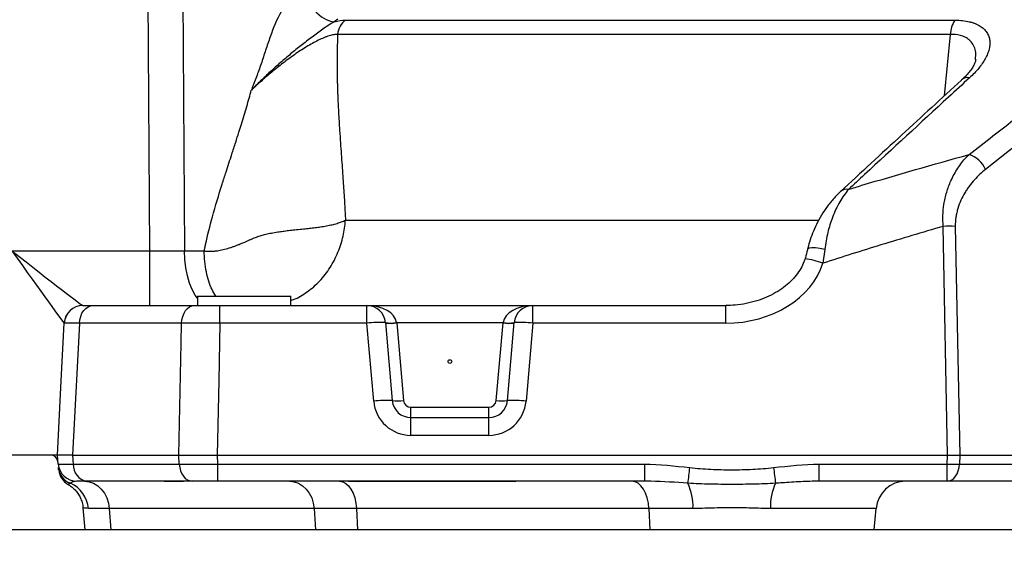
# Model space of a CAD drawing. Extents: x 0 to 8410, y 0 to 5940.
# Tile 73 of 161: x 3792 to 4055, y 1527 to 1669. Entities that reach past the tile are written whole.
import ezdxf

# ---------------------------------------------------------------- set-up
doc = ezdxf.new("R2010")
doc.units = 0
doc.header["$LTSCALE"] = 10
doc.layers.get('0').update_dxf_attribs({"linetype": 'CONTINUOUS'})
doc.styles.add('SLDTEXTSTYLE0', font='TXT', dxfattribs={"width": 0.605})
doc.dimstyles.new('SLDDIMSTYLE1', dxfattribs={"dimtxt": 50, "dimasz": 50, "dimexe": 0, "dimexo": 0.0625, "dimgap": 12.5, "dimtad": 1, "dimdec": 1, "dimrnd": 1e-09, "dimzin": 12, "dimtxsty": 'SLDTEXTSTYLE0', "dimsah": 1, "dimcen": 0.09, "dimazin": 3, "dimtfac": 1, "dimtofl": 0, "dimtmove": 0, "dimatfit": 3, "dimtolj": 1, "dimtzin": 12})
doc.dimstyles.new('SLDDIMSTYLE10', dxfattribs={"dimtxt": 50, "dimasz": 50, "dimexe": 0, "dimexo": 0.0625, "dimgap": -12.5, "dimtad": 0, "dimtih": 1, "dimtoh": 1, "dimdec": 1, "dimlfac": 0.5, "dimrnd": 1e-09, "dimzin": 12, "dimtxsty": 'SLDTEXTSTYLE0', "dimblk1": 'NONE', "dimsah": 1, "dimcen": 0, "dimazin": 3, "dimtfac": 1, "dimtmove": 0, "dimatfit": 3, "dimtolj": 1})
doc.dimstyles.new('SLDDIMSTYLE2', dxfattribs={"dimtxt": 50, "dimasz": 50, "dimexe": 0, "dimexo": 0.0625, "dimgap": 12.5, "dimtad": 1, "dimdec": 0, "dimrnd": 1e-09, "dimzin": 12, "dimtxsty": 'SLDTEXTSTYLE0', "dimsah": 1, "dimcen": 0.09, "dimazin": 3, "dimtfac": 1, "dimtofl": 0, "dimtmove": 0, "dimatfit": 3, "dimtolj": 1, "dimtzin": 12})

# ---------------------------------------------------------------- blocks, each defined once
blk = doc.blocks.new('_D_4')
at = {"color": 7, "linetype": 'CONTINUOUS'}
for p, q in [((3314.5, 2596.74), (3314.5, 1264.41)), ((4261.63, 1476.98), (4261.63, 1264.41)), ((3314.5, 1279.41), (4261.63, 1279.41))]:
    blk.add_line(p, q, dxfattribs=at)
for points in [[(3314.5, 1279.41), (3364.5, 1271.91), (3364.5, 1286.91)], [(4261.63, 1279.41), (4211.63, 1286.91), (4211.63, 1271.91)]]:
    blk.add_solid(points, dxfattribs=at)
at = {"color": 7, "linetype": 'CONTINUOUS', "insert": (3730.78, 1343.86), "char_height": 50, "attachment_point": 1, "style": 'SLDTEXTSTYLE0'}
blk.add_mtext('947', dxfattribs=at)
blk = doc.blocks.new('_D_6')
at = {"color": 7, "linetype": 'CONTINUOUS'}
for p, q in [((4661.63, 2533.02), (3022.36, 2533.02)), ((3037.36, 1533.02), (3037.36, 2533.02)), ((4543.1, 1533.02), (3022.36, 1533.02))]:
    blk.add_line(p, q, dxfattribs=at)
for points in [[(3037.36, 2533.02), (3029.86, 2483.02), (3044.86, 2483.02)], [(3037.36, 1533.02), (3044.86, 1583.02), (3029.86, 1583.02)]]:
    blk.add_solid(points, dxfattribs=at)
at = {"color": 7, "linetype": 'CONTINUOUS', "insert": (2972.9, 1956.63), "char_height": 50, "attachment_point": 1, "rotation": 90, "style": 'SLDTEXTSTYLE0'}
blk.add_mtext('1000', dxfattribs=at)
blk = doc.blocks.new('_D_9')
at = {"color": 7, "linetype": 'CONTINUOUS'}
for p, q in [((6136.63, 4639.08), (2746.63, 4639.08)), ((2761.63, 4639.08), (2761.63, 1533.02)), ((3861.91, 1533.02), (2746.63, 1533.02))]:
    blk.add_line(p, q, dxfattribs=at)
for points in [[(2761.63, 4639.08), (2754.13, 4589.08), (2769.13, 4589.08)], [(2761.63, 1533.02), (2769.13, 1583.02), (2754.13, 1583.02)]]:
    blk.add_solid(points, dxfattribs=at)
at = {"color": 7, "linetype": 'CONTINUOUS', "insert": (2697.18, 3009.66), "char_height": 50, "attachment_point": 1, "rotation": 90, "style": 'SLDTEXTSTYLE0'}
blk.add_mtext('3106', dxfattribs=at)
blk = doc.blocks.new('_D_25')
at = {"color": 7, "linetype": 'CONTINUOUS'}
for p, q in [((2062.62, 5429.6), (2293.31, 4952.44)), ((2293.31, 4952.44), (2402.63, 4726.35)), ((2433.35, 4741.69), (2433.35, 4820.85)), ((2433.35, 4820.85), (2655.21, 4820.85)), ((2655.21, 4820.85), (2655.21, 4741.69)), ((2655.21, 4741.69), (2433.35, 4741.69)), ((2402.63, 4726.35), (2660.94, 4726.35))]:
    blk.add_line(p, q, dxfattribs=at)
blk.add_arc((2177.97, 5191.02), 4417.95, 270.87652, 299.0424, dxfattribs=at)
blk.add_solid([(2293.31, 4952.44), (2308.32, 4904.16), (2321.83, 4910.69)], dxfattribs=at)
at = {"color": 7, "linetype": 'CONTINUOUS', "char_height": 50, "attachment_point": 1, "style": 'SLDTEXTSTYLE0'}
for s, insert in [('%%c', (2450.54, 4806.14)), ('265', (2523.44, 4806.28))]:
    blk.add_mtext(s, dxfattribs=dict(at, insert=insert))
blk = doc.blocks.new('_NONE')

msp = doc.modelspace()

# ---------------------------------------------------------------- linework, layer by layer
at = {"color": 8, "linetype": 'CONTINUOUS'}
for p, q in [((3826.399, 1607.62908), (3825.659784, 1723.152627)), ((3834.880414, 1723.152627), (3835.61966, 1607.62908)), ((3876.675965, 1669.622039), (3875.666322, 1668.910255)), ((3878.663393, 1669.341196), (4041.738989, 1669.341196)), ((4040.560829, 1665.527796), (3876.615109, 1665.527796)), ((4038.920747, 1649.116119), (4040.560829, 1665.527796)), ((4039.777415, 1553.021737), (4038.585337, 1614.194055)), ((4041.847574, 1614.194055), (4043.039652, 1553.021737)), ((3789.495887, 1607.62908), (3826.399, 1607.62908)), ((3826.399, 1593.021737), (3826.399, 1607.62908)), ((3835.61966, 1607.62908), (3840.919258, 1607.62908)), ((4006.941052, 1608.035495), (4006.429376, 1604.345393)), ((3845.134409, 1588.283417), (3845.134409, 1593.021737)), ((3884.427728, 1588.283417), (3884.427728, 1593.021737)), ((3928.840371, 1588.283417), (3928.840371, 1593.021737)), ((3980.437519, 1588.283417), (3980.437519, 1593.021737)), ((3834.875913, 1588.283417), (3807.546022, 1588.283417)), ((3884.427728, 1588.283417), (3845.134409, 1588.283417)), ((3886.253776, 1567.41186), (3884.427728, 1588.283417)), ((3892.397287, 1588.457518), (3892.409476, 1588.370522)), ((3892.409476, 1588.370522), (3894.223334, 1567.638156)), ((3920.858624, 1588.370522), (3892.409476, 1588.370522)), ((3919.044795, 1567.638156), (3920.858624, 1588.370522)), ((3920.858624, 1588.370522), (3920.870813, 1588.457518)), ((3928.840371, 1588.283417), (3927.014353, 1567.41186)), ((3980.437519, 1588.283417), (3928.840371, 1588.283417)), ((3896.215709, 1563.021737), (3896.215709, 1565.81247)), ((3896.215709, 1565.81247), (3917.05239, 1565.81247)), ((3917.05239, 1563.021737), (3917.05239, 1565.81247)), ((3896.215709, 1558.283418), (3896.215709, 1563.021737)), ((3917.05239, 1558.283418), (3917.05239, 1563.021737)), ((3917.05239, 1558.283418), (3896.215709, 1558.283418)), ((3805.675628, 1553.021687), (3805.890115, 1550.58596)), ((3834.251167, 1550.58596), (3834.168377, 1553.021687)), ((3844.388517, 1553.021689), (3844.472798, 1550.58596)), ((4039.702701, 1550.58596), (4039.781945, 1553.021723)), ((4043.036224, 1553.021723), (4042.95698, 1550.58596)), ((3805.890115, 1550.58596), (3834.251167, 1550.58596)), ((3844.472798, 1550.58596), (3958.656373, 1550.58596)), ((3844.472798, 1550.58596), (3844.472798, 1546.021738)), ((3958.656373, 1550.58596), (3958.656373, 1546.021738)), ((4005.418839, 1550.58596), (4039.702701, 1550.58596)), ((4005.418839, 1546.021738), (4005.418839, 1550.58596)), ((4039.702701, 1546.021738), (4039.702701, 1550.58596)), ((4042.95698, 1550.58596), (4075.251388, 1550.58596)), ((3830.167027, 1545.93356), (3829.800012, 1546.021738)), ((3833.819093, 1545.93356), (3830.167027, 1545.93356)), ((3833.819093, 1545.93356), (3833.452078, 1546.021738)), ((3882.035585, 1546.021738), (3882.29269, 1545.93356)), ((3924.254658, 1545.93356), (3882.29269, 1545.93356)), ((3923.997553, 1546.021738), (3924.254658, 1545.93356)), ((3815.491738, 1538.718984), (3809.923174, 1538.718984)), ((3870.314391, 1538.718984), (3815.491738, 1538.718984)), ((3815.491738, 1538.718984), (3815.89997, 1533.021738)), ((3881.624671, 1538.718984), (3870.314391, 1538.718984)), ((3870.314391, 1538.718984), (3870.722624, 1533.021738)), ((3959.884705, 1538.718984), (3881.624671, 1538.718984)), ((3881.624671, 1538.718984), (3881.910654, 1533.021738)), ((3971.667083, 1538.718984), (3959.884705, 1538.718984)), ((3959.884705, 1538.718984), (3960.170688, 1533.021738)), ((4020.648467, 1538.718984), (3992.408129, 1538.718984))]:
    msp.add_line(p, q, dxfattribs=at)
at = {"color": 7, "linetype": 'CONTINUOUS'}
for p, q in [((3839.134039, 1595.521738), (3839.134039, 1593.021737)), ((3839.134039, 1595.521738), (3864.134045, 1595.521738)), ((3864.134045, 1593.021737), (3864.134045, 1595.521738)), ((3811.184527, 1593.021737), (3838.295432, 1593.021737)), ((3845.134409, 1593.021737), (3884.427728, 1593.021737)), ((3884.427728, 1593.021737), (3928.840371, 1593.021737)), ((3928.840371, 1593.021737), (3980.437519, 1593.021737)), ((3889.40871, 1588.457518), (3891.234728, 1567.585961)), ((3922.033372, 1567.585961), (3923.85939, 1588.457518)), ((3896.215709, 1563.021737), (3917.05239, 1563.021737)), ((3799.801381, 1553.021737), (3788.634064, 1553.021737)), ((3801.634045, 1553.021737), (3799.801381, 1553.021737)), ((3801.847162, 1550.58596), (3801.634045, 1553.021689)), ((3805.685731, 1553.021737), (3834.157588, 1553.021737)), ((3844.402971, 1553.021737), (3844.388517, 1553.021689)), ((3844.402971, 1553.021737), (4039.777415, 1553.021737)), ((4043.039652, 1553.021737), (4069.428595, 1553.021737)), ((3837.658378, 1546.021738), (3809.523435, 1546.021738)), ((3958.656373, 1546.021738), (3844.472798, 1546.021738)), ((4039.702701, 1546.021738), (4005.418839, 1546.021738)), ((4071.997108, 1546.021738), (4039.702701, 1546.021738)), ((3808.490874, 1538.873727), (3809.002848, 1533.021738)), ((4020.150023, 1533.021738), (4020.648467, 1538.718984)), ((3815.89997, 1533.021738), (3809.002848, 1533.021738)), ((3870.722624, 1533.021738), (3815.89997, 1533.021738)), ((3881.910654, 1533.021738), (3870.722624, 1533.021738)), ((3960.170688, 1533.021738), (3881.910654, 1533.021738)), ((4020.150023, 1533.021738), (3960.170688, 1533.021738))]:
    msp.add_line(p, q, dxfattribs=at)
at = {"color": 8, "linetype": 'CONTINUOUS', "flags": 128}
for points in [[(3866.416963, 1677.146827), (3867.417099, 1675.526028), (3868.55072, 1673.974832), (3869.775864, 1672.550564), (3871.04729, 1671.3059), (3872.317972, 1670.286824), (3873.54094, 1669.531022), (3874.670984, 1669.066449), (3875.666322, 1668.910255)], [(3839.134039, 1594.959737), (3838.527741, 1595.794824), (3837.707909, 1597.277206), (3837.003024, 1599.015434), (3836.429866, 1600.968112), (3836.002084, 1603.088741), (3835.729839, 1605.326829), (3835.61966, 1607.62908)], [(4006.941052, 1608.035495), (4005.645963, 1608.276409), (4004.464569, 1608.422046), (4003.483357, 1608.461742), (4002.774151, 1608.392594), (4002.388867, 1608.219658), (4002.330365, 1608.114724)], [(3807.546022, 1588.283417), (3807.647349, 1589.22076), (3807.875725, 1590.115038), (3808.222922, 1590.934125), (3808.676513, 1591.648609), (3809.220167, 1592.232824), (3809.834393, 1592.665785), (3810.497107, 1592.931942), (3811.184527, 1593.021737)], [(3834.875913, 1588.283417), (3834.971132, 1589.22076), (3835.185768, 1590.115038), (3835.512074, 1590.934125), (3835.938366, 1591.648609), (3836.449297, 1592.232824), (3837.026568, 1592.665785), (3837.649377, 1592.931942), (3838.295432, 1593.021737)], [(3807.546022, 1588.283417), (3806.215825, 1563.069603), (3805.685731, 1553.021737)], [(3834.157588, 1553.021737), (3834.767671, 1582.97388), (3834.875913, 1588.283417)], [(3845.134409, 1588.283417), (3844.815167, 1572.901), (3844.402971, 1553.021737)], [(3834.251167, 1550.58596), (3834.364535, 1549.675037), (3834.590854, 1548.810295), (3834.922375, 1548.021382), (3835.347684, 1547.335351), (3835.852267, 1546.775727), (3836.41875, 1546.361699), (3837.02776, 1546.107463), (3837.658378, 1546.021738)], [(4039.702701, 1546.021738), (4040.30502, 1546.107463), (4040.886687, 1546.361699), (4041.427748, 1546.775727), (4041.909652, 1547.335351), (4042.315887, 1548.021382), (4042.632522, 1548.810295), (4042.848693, 1549.675037), (4042.95698, 1550.58596)], [(3808.964403, 1546.021738), (3810.1725, 1545.884578), (3811.339202, 1545.477801), (3812.424453, 1544.815355), (3813.391032, 1543.919956), (3814.205857, 1542.822308), (3814.840945, 1541.560047), (3815.274509, 1540.176458), (3815.491738, 1538.718984)], [(3863.787057, 1546.021738), (3864.995154, 1545.884578), (3866.161855, 1545.477801), (3867.247107, 1544.815355), (3868.213685, 1543.919956), (3869.028511, 1542.822308), (3869.663598, 1541.560047), (3870.097192, 1540.176458), (3870.314391, 1538.718984)], [(3877.133848, 1546.020471), (3877.968611, 1545.860653), (3878.772678, 1545.438431), (3879.519167, 1544.76794), (3880.183103, 1543.871624), (3880.742194, 1542.779486), (3881.177785, 1541.528085), (3881.475242, 1540.159312), (3881.624671, 1538.718984)], [(3959.884705, 1538.718984), (3959.732564, 1540.176458), (3959.428819, 1541.560047), (3958.98393, 1542.822308), (3958.413156, 1543.919956), (3957.736017, 1544.815355), (3956.97579, 1545.477801), (3956.158491, 1545.884578), (3955.312194, 1546.021738)]]:
    msp.add_lwpolyline(points, dxfattribs=at)
at = {"color": 7, "linetype": 'CONTINUOUS', "flags": 128}
msp.add_lwpolyline([(3801.634045, 1553.021737), (3802.675875, 1572.901), (3803.482028, 1588.283417)], dxfattribs=at)
at = {"color": 8, "linetype": 'CONTINUOUS'}
msp.add_circle((3906.634054, 1578.021738), 0.5, dxfattribs=at)
for centre, radius, start, end in [((4047.301594, 1665.533917), 6.740768, 145.61062632, 180.05202851), ((4045.171203, 1651.420118), 2.554605, 78.9430074, 130.86437758), ((4043.290266, 1626.519388), 7.259556, 23.7109567, 72.06336815), ((4012.778456, 1621.57135), 2.534617, 79.69895106, 130.99686348), ((4040.216455, 1538.674899), 75.536769, 88.76267593, 91.23732407), ((3998.567419, 1582.820132), 22.916092, 69.93561927, 82.28754533), ((3808.469724, 1588.022627), 4.99911, 90.0079644, 176.97341883), ((3887.754034, 1564.458099), 24.056394, 86.05589843, 97.94781801), ((3890.902998, 1597.105744), 8.776372, 260.19690853, 279.80309147), ((3890.726876, 1599.125961), 10.886259, 263.10987998, 278.89138358), ((3922.541242, 1599.126294), 10.88659, 261.10878887, 276.88996752), ((3922.365101, 1597.105788), 8.776416, 260.19695818, 279.80304182), ((3925.514058, 1564.457884), 24.056607, 82.05223496, 93.9440486), ((3896.21571, 1568.283418), 10, 185, 270), ((3889.580057, 1543.586951), 24.055985, 86.05584457, 97.94789581), ((3892.540729, 1578.393929), 10.886588, 263.10996017, 278.89114065), ((3896.21571, 1567.812468), 2, 185, 270), ((3917.052398, 1567.812468), 2, 270, 355), ((3917.052398, 1568.283418), 10, 270, 355), ((3920.727382, 1578.393679), 10.886339, 261.10874684, 276.89013239), ((3923.688047, 1543.586542), 24.056394, 82.05218199, 93.94410157), ((3806.876015, 1550.090635), 4.966557, 185.08036106, 249.24863891), ((3810.232093, 1550.314113), 4.35048, 176.41744004, 260.62520746), ((3742.024982, 1574.735362), 230.172839, 352.68939306, 353.74340611), ((4221.888874, 1574.714551), 230.010176, 186.25582117, 187.31057876), ((4041.32984, 1595.95318), 45.39639, 267.94591126, 272.05408874), ((3801.973467, 1538.119633), 7.972269, 4.31153179, 66.78263671), ((3956.931752, 1539.280259), 14.746017, 357.81863159, 24.71770947), ((4007.143773, 1539.280256), 14.74633, 155.28283641, 182.18131079)]:
    msp.add_arc(centre, radius, start, end, dxfattribs=at)
at = {"color": 7, "linetype": 'CONTINUOUS'}
for centre, radius, start, end in [((3808.475188, 1588.021738), 5, 90, 177), ((3884.427738, 1588.021738), 5, 5, 90), ((3928.84037, 1588.021738), 5, 90, 175), ((3896.21571, 1568.021738), 5, 185, 270), ((3917.052398, 1568.021738), 5, 270, 355), ((3799.801391, 1551.021738), 2, 5, 90), ((3806.82813, 1551.021738), 5, 185, 270), ((3806.961108, 1549.501793), 5, 186.75471048, 240.59898559), ((4028.618025, 1538.021738), 8, 90, 175)]:
    msp.add_arc(centre, radius, start, end, dxfattribs=at)
at = {"color": 8, "linetype": 'CONTINUOUS'}
for centre, major_axis, ratio, start_param, end_param in [((3789.495896, 1608.021738), (-13.985253, 19.735116), 0.0093867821, 1.5840415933, 3.1286579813), ((3789.495896, 1608.021738), (18.97867, -14.998052), 0.012736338, 4.7224536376, 6.2670700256), ((3826.393139, 1608.021738), (20.001024, -0.096068), 0.0196298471, 4.7127763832, 5.1919451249), ((3981.292556, 1608.283418), (25.793294, 1.645817), 0.7727654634, 4.6300049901, 6.0026051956), ((3884.427738, 1588.021738), (8, 0), 0.625, 0.0872664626, 1.5707963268), ((3928.84037, 1588.021738), (8, 0), 0.625, 1.5707963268, 3.054326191), ((3837.353062, 1538.021738), (-1.520021, 7.964053), 0.4983720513, 6.1883512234, 6.1967785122)]:
    msp.add_ellipse(centre, major_axis=major_axis, ratio=ratio, start_param=start_param, end_param=end_param, dxfattribs=at)
at = {"color": 7, "linetype": 'CONTINUOUS'}
for centre, major_axis, ratio, start_param, end_param in [((4040.469755, 1517.231966), (-0.706122, 35.789636), 0.1396778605, 6.2795244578, 6.2804294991), ((4039.770608, 1553.109213), (5.001584, -0.032599), 0.0174769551, 4.7147682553, 5.4239302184), ((4040.469755, 1517.231966), (2.598748, 35.788727), 0.1052365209, 0.0076414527, 0.008546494)]:
    msp.add_ellipse(centre, major_axis=major_axis, ratio=ratio, start_param=start_param, end_param=end_param, dxfattribs=at)
at = {"color": 8, "linetype": 'CONTINUOUS'}
for points, knots in [([(3866.416965, 1677.146821), (3865.433574, 1676.453534), (3864.546886, 1675.645549), (3863.341053, 1674.286258), (3862.959989, 1673.808394), (3862.237135, 1672.806085), (3861.893797, 1672.278594), (3860.2996, 1669.590254), (3859.390866, 1667.254049), (3858.144742, 1663.690545), (3857.749338, 1662.492604), (3856.955316, 1660.098348), (3856.557081, 1658.901839), (3855.737898, 1656.520316), (3855.317259, 1655.335145), (3854.663424, 1653.568966), (3854.441728, 1652.982137), (3854.103171, 1652.104915), (3853.989319, 1651.813009), (3853.759576, 1651.230226), (3853.644251, 1650.940877), (3853.526677, 1650.648801)], [0, 0, 0, 0, 0.125, 0.125, 0.1875, 0.1875, 0.25, 0.25, 0.5, 0.5, 0.625, 0.625, 0.75, 0.75, 0.875, 0.875, 0.9375, 0.9375, 0.96875, 0.96875, 1, 1, 1, 1]), ([(3875.666328, 1668.910255), (3875.119997, 1668.617354), (3874.605908, 1668.290394), (3873.605188, 1667.614111), (3873.118615, 1667.264512), (3872.152387, 1666.561082), (3871.67358, 1666.207298), (3870.714719, 1665.496856), (3870.234094, 1665.139359), (3868.792278, 1664.060773), (3867.832699, 1663.333828), (3865.92596, 1661.849486), (3864.978901, 1661.092183), (3863.570913, 1659.93031), (3863.103641, 1659.538766), (3862.173331, 1658.747207), (3861.709609, 1658.346572), (3860.338248, 1657.144367), (3859.44595, 1656.33878), (3857.697458, 1654.720437), (3856.841256, 1653.907711), (3855.579086, 1652.684632), (3855.162793, 1652.276986), (3854.33866, 1651.462395), (3853.929221, 1651.053857), (3853.526677, 1650.648801)], [0, 0, 0, 0, 0.0625, 0.0625, 0.125, 0.125, 0.1875, 0.1875, 0.25, 0.25, 0.375, 0.375, 0.5, 0.5, 0.5625, 0.5625, 0.625, 0.625, 0.75, 0.75, 0.875, 0.875, 0.9375, 0.9375, 1, 1, 1, 1]), ([(3878.663389, 1669.341191), (3878.088853, 1668.933428), (3877.599003, 1668.370691), (3876.891045, 1667.052736), (3876.67348, 1666.298527), (3876.615097, 1665.527802)], [0, 0, 0, 0, 0.5, 0.5, 1, 1, 1, 1]), ([(4041.738995, 1669.341191), (4043.16413, 1669.341191), (4044.445089, 1669.20518), (4045.872641, 1668.872195), (4046.150453, 1668.796957), (4046.680906, 1668.632101), (4046.933913, 1668.542507), (4047.657984, 1668.253281), (4048.094226, 1668.033283), (4048.682989, 1667.665163), (4048.868276, 1667.536082), (4049.217226, 1667.2654), (4049.381019, 1667.123551), (4049.834211, 1666.685782), (4050.088167, 1666.375905), (4050.508982, 1665.723864), (4050.675792, 1665.381682), (4050.927203, 1664.667139), (4051.01166, 1664.292759), (4051.143322, 1663.152629), (4051.074245, 1662.36408), (4050.768209, 1661.145567), (4050.632072, 1660.733371), (4050.377931, 1660.10635), (4050.284878, 1659.895885), (4050.082108, 1659.472054), (4049.972101, 1659.258184), (4049.38453, 1658.189318), (4048.795928, 1657.335185), (4047.746559, 1656.055439), (4047.368805, 1655.629097), (4046.556794, 1654.776858), (4046.121664, 1654.350242), (4045.661142, 1653.927302)], [0, 0, 0, 0, 0.125, 0.125, 0.15625, 0.15625, 0.1875, 0.1875, 0.25, 0.25, 0.28125, 0.28125, 0.3125, 0.3125, 0.375, 0.375, 0.4375, 0.4375, 0.5, 0.5, 0.625, 0.625, 0.6875, 0.6875, 0.71875, 0.71875, 0.75, 0.75, 0.875, 0.875, 0.9375, 0.9375, 1, 1, 1, 1]), ([(3876.611497, 1665.527806), (3876.57303, 1665.529553), (3876.532454, 1665.530736), (3876.451811, 1665.531774), (3876.32925, 1665.531449), (3876.201946, 1665.525547), (3875.941105, 1665.506469), (3875.758909, 1665.484062), (3875.187921, 1665.388755), (3874.774831, 1665.287899), (3874.106734, 1665.082082), (3873.87562, 1665.004162), (3873.407421, 1664.834056), (3873.169137, 1664.741529), (3872.442484, 1664.443076), (3871.942362, 1664.21638), (3870.913319, 1663.712747), (3870.38296, 1663.43474), (3869.324855, 1662.848608), (3868.793403, 1662.538753), (3867.726238, 1661.889606), (3867.188361, 1661.548859), (3866.11897, 1660.847419), (3865.590351, 1660.488752), (3864.020013, 1659.392464), (3862.993696, 1658.634706), (3861.478056, 1657.466947), (3860.975456, 1657.071323), (3859.985584, 1656.277294), (3859.498341, 1655.878977), (3858.056685, 1654.680849), (3857.122208, 1653.877887), (3855.751793, 1652.669488), (3855.300242, 1652.266024), (3854.630006, 1651.660072), (3854.296661, 1651.356908), (3853.965847, 1651.053506), (3853.745853, 1650.851189), (3853.635244, 1650.749186), (3853.526677, 1650.648801)], [0, 0, 0, 0, 0.0078125, 0.0078125, 0.015625, 0.03125, 0.03125, 0.0625, 0.0625, 0.125, 0.125, 0.15625, 0.15625, 0.1875, 0.1875, 0.25, 0.25, 0.3125, 0.3125, 0.375, 0.375, 0.4375, 0.4375, 0.5, 0.5, 0.625, 0.625, 0.6875, 0.6875, 0.75, 0.75, 0.875, 0.875, 0.9375, 0.9375, 0.96875, 0.984375, 0.984375, 1, 1, 1, 1]), ([(3876.615109, 1665.528058), (3876.602803, 1665.234972), (3876.578044, 1664.645254), (3876.547048, 1663.756314), (3876.520247, 1662.857493), (3876.498123, 1661.948857), (3876.480557, 1661.030388), (3876.467593, 1660.102091), (3876.459233, 1659.163964), (3876.455492, 1658.216007), (3876.456382, 1657.258221), (3876.461915, 1656.290605), (3876.472107, 1655.31316), (3876.486972, 1654.325884), (3876.506526, 1653.328779), (3876.530784, 1652.321842), (3876.559769, 1651.305078), (3876.593478, 1650.278476), (3876.673534, 1648.124977), (3876.838948, 1644.652534), (3877.090919, 1640.401144), (3877.41798, 1635.629988), (3877.707641, 1631.572936), (3877.979942, 1627.757968), (3878.162777, 1625.082798), (3878.32835, 1622.559007), (3878.475526, 1620.186164), (3878.60536, 1617.96494), (3878.680107, 1616.531664), (3878.716119, 1615.841128)], [0, 0, 0, 0, 0.01722929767, 0.03466695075, 0.05231516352, 0.07017606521, 0.08825171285, 0.10654409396, 0.12505512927, 0.14378667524, 0.16274052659, 0.18191841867, 0.2013220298, 0.22095298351, 0.24081285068, 0.26090315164, 0.28122535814, 0.30178089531, 0.32257114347, 0.41082551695, 0.51171378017, 0.5810048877, 0.70216903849, 0.75971217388, 0.81409107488, 0.86530716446, 0.91336229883, 0.95825887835, 1, 1, 1, 1]), ([(4047.245504, 1658.860614), (4047.306226, 1659.498267), (4047.41957, 1660.68851), (4046.971185, 1662.246667), (4046.239618, 1663.489807), (4045.173164, 1664.442744), (4043.616926, 1665.23972), (4041.960332, 1665.542163), (4040.754249, 1665.529781), (4040.560829, 1665.527796)], [0, 0, 0, 0, 0.1825976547, 0.3408370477, 0.4988389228, 0.6277933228, 0.7565712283, 0.9609611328, 1, 1, 1, 1]), ([(4045.525955, 1633.426112), (4047.658529, 1635.089309), (4059.085231, 1644.00101), (4070.551804, 1652.833217), (4079.878362, 1660.017063)], [0, 0, 0, 0, 0.1866307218, 1, 1, 1, 1]), ([(4045.661139, 1653.927301), (4043.785632, 1652.204293), (4034.408097, 1643.58925), (4023.599163, 1633.632982), (4014.669185, 1625.391734), (4013.231697, 1624.065113)], [0, 0, 0, 0, 0.1733874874, 0.8669374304, 1, 1, 1, 1]), ([(3840.919249, 1607.629069), (3840.978137, 1607.915729), (3841.096557, 1608.492189), (3841.755716, 1611.553118), (3843.207089, 1617.250787), (3845.131931, 1623.670318), (3846.917562, 1629.229785), (3848.134213, 1632.965605), (3849.288118, 1636.511323), (3850.146975, 1639.184988), (3850.909452, 1641.597515), (3851.613202, 1643.895728), (3852.300027, 1646.224559), (3852.936124, 1648.464322), (3853.328535, 1649.933001), (3853.520372, 1650.650994)], [0, 0, 0, 0, 0.0194542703, 0.0391216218, 0.2082762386, 0.4113619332, 0.4875408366, 0.5997093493, 0.6748349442, 0.7375848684, 0.7879604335, 0.8443747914, 0.8985144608, 0.9503867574, 1, 1, 1, 1]), ([(4013.231697, 1624.065113), (4014.446457, 1624.435254), (4025.167815, 1627.702081), (4035.958174, 1630.735971), (4045.525955, 1633.426112)], [0, 0, 0, 0, 0.1133028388, 1, 1, 1, 1]), ([(4038.585337, 1614.194055), (4038.539314, 1615.172068), (4038.445782, 1617.159671), (4038.776517, 1620.245364), (4039.487538, 1623.375181), (4040.714645, 1626.665739), (4042.45901, 1629.838133), (4044.185576, 1632.068773), (4045.268478, 1633.165377), (4045.525955, 1633.426112)], [0, 0, 0, 0, 0.122222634, 0.2483917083, 0.3972809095, 0.5504437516, 0.7419855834, 0.938653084, 1, 1, 1, 1]), ([(4049.937019, 1629.438623), (4048.875805, 1628.608467), (4047.876395, 1627.682233), (4046.482752, 1626.128921), (4046.035936, 1625.583585), (4045.39606, 1624.718403), (4045.187845, 1624.422117), (4044.7825, 1623.812312), (4044.585028, 1623.498122), (4044.01759, 1622.538485), (4043.670314, 1621.873226), (4043.047718, 1620.483543), (4042.772213, 1619.759273), (4042.426326, 1618.617476), (4042.322794, 1618.228443), (4042.144895, 1617.445711), (4042.069962, 1617.05026), (4041.89071, 1615.850634), (4041.831214, 1615.033398), (4041.84757, 1614.194057)], [0, 0, 0, 0, 0.25, 0.25, 0.375, 0.375, 0.4375, 0.4375, 0.5, 0.5, 0.625, 0.625, 0.75, 0.75, 0.8125, 0.8125, 0.875, 0.875, 1, 1, 1, 1]), ([(4013.231697, 1624.065113), (4012.440298, 1623.018124), (4010.82829, 1620.885504), (4009.00561, 1616.898981), (4007.628107, 1612.588501), (4007.172931, 1609.572116), (4006.941052, 1608.035495)], [0, 0, 0, 0, 0.2664190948, 0.5426711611, 0.7670252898, 1, 1, 1, 1]), ([(3840.919138, 1607.629084), (3841.019826, 1607.615768), (3841.221517, 1607.589096), (3841.527761, 1607.55983), (3841.837105, 1607.538358), (3842.149679, 1607.525472), (3842.465296, 1607.520972), (3842.783857, 1607.524925), (3843.105238, 1607.537326), (3843.429324, 1607.558184), (3843.755994, 1607.587527), (3844.456038, 1607.667832), (3845.613338, 1607.879786), (3846.899727, 1608.203723), (3847.951759, 1608.516277), (3848.700041, 1608.767121), (3849.485724, 1609.055881), (3850.181939, 1609.328486), (3850.934882, 1609.651741), (3851.903819, 1610.069984), (3852.951811, 1610.529005), (3853.904635, 1610.936898), (3854.584188, 1611.208309), (3855.228274, 1611.44863), (3855.836971, 1611.657234), (3856.664451, 1611.911682), (3857.804646, 1612.194048), (3859.338995, 1612.497574), (3860.878167, 1612.750315), (3862.418906, 1612.9616), (3863.959439, 1613.142962), (3865.68632, 1613.330506), (3867.421396, 1613.509152), (3869.076992, 1613.688776), (3870.581431, 1613.872329), (3871.82395, 1614.038607), (3872.830877, 1614.190832), (3873.628394, 1614.32899), (3874.392578, 1614.478299), (3875.122139, 1614.639116), (3875.815983, 1614.811245), (3876.473141, 1614.994644), (3877.093118, 1615.189099), (3877.674588, 1615.394851), (3878.220179, 1615.610434), (3878.555085, 1615.764967), (3878.721365, 1615.841692)], [0, 0, 0, 0, 0.0077921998, 0.0156087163, 0.0234523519, 0.0313258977, 0.0392321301, 0.0471738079, 0.0551536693, 0.0631744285, 0.0712387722, 0.0793493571, 0.114929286, 0.1565677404, 0.1740498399, 0.1925529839, 0.2120870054, 0.2326570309, 0.2446573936, 0.2690262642, 0.3057541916, 0.3235263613, 0.3402534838, 0.3559466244, 0.3706202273, 0.3842924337, 0.4151746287, 0.4509483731, 0.4916597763, 0.5230202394, 0.5597108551, 0.60163229, 0.6486126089, 0.6893656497, 0.7296149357, 0.7692853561, 0.7933510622, 0.8172475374, 0.8409536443, 0.8644491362, 0.8877147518, 0.9107323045, 0.9334847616, 0.9559563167, 0.9781324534, 1, 1, 1, 1]), ([(3864.134045, 1594.391015), (3864.359297, 1594.458863), (3865.905444, 1594.924577), (3868.564653, 1596.613914), (3871.910706, 1599.460571), (3874.695809, 1603.075545), (3876.790264, 1607.147253), (3878.195956, 1611.446574), (3878.549277, 1614.402192), (3878.721358, 1615.841691)], [0, 0, 0, 0, 0.02800937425, 0.19225890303, 0.35958401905, 0.52690933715, 0.69115862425, 0.84958233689, 1, 1, 1, 1]), ([(3878.716024, 1615.842846), (3882.917882, 1615.842849), (3891.321602, 1615.842854), (3905.325896, 1615.842861), (3920.303085, 1615.842869), (3936.310524, 1615.842876), (3952.462325, 1615.842883), (3968.550763, 1615.842891), (3984.461174, 1615.842898), (3996.735504, 1615.842906), (4003.868946, 1615.842906), (4005.307647, 1615.842906)], [0, 0, 0, 0, 0.1284813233, 0.2569628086, 0.3854442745, 0.5139256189, 0.6424069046, 0.7523463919, 0.8622858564, 0.9722252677, 1, 1, 1, 1]), ([(4038.585337, 1614.194055), (4033.032408, 1612.557236), (4022.27898, 1609.387482), (4011.595869, 1605.988962), (4006.429376, 1604.345393)], [0, 0, 0, 0, 0.5163868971, 1, 1, 1, 1]), ([(3844.017388, 1595.521738), (3843.669226, 1596.078847), (3842.962336, 1597.20997), (3842.111963, 1599.437973), (3841.459784, 1601.971627), (3841.028968, 1604.738575), (3840.955828, 1606.665579), (3840.919258, 1607.62908)], [0, 0, 0, 0, 0.19526079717, 0.39644629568, 0.59763066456, 0.79881542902, 1, 1, 1, 1]), ([(3807.546022, 1588.283417), (3806.949196, 1588.288931), (3805.733846, 1588.30016), (3804.51224, 1588.304553), (3803.741111, 1588.300505), (3803.498257, 1588.291774), (3803.484607, 1588.284745), (3803.482028, 1588.283417)], [0, 0, 0, 0, 0.2454839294, 0.4998936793, 0.7203304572, 0.9471538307, 1, 1, 1, 1]), ([(3845.134409, 1588.283417), (3844.209766, 1588.288933), (3842.326853, 1588.300166), (3839.706521, 1588.304551), (3837.33325, 1588.300505), (3835.798397, 1588.291774), (3835.022523, 1588.284745), (3834.875913, 1588.283417)], [0, 0, 0, 0, 0.2454817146, 0.4998906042, 0.7203306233, 0.947153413, 1, 1, 1, 1]), ([(3801.847157, 1550.585959), (3801.848105, 1550.575122), (3802.028036, 1550.558998), (3802.545757, 1550.553407), (3803.241593, 1550.55337), (3803.666982, 1550.55613), (3804.416073, 1550.564265), (3804.684417, 1550.567647), (3805.259092, 1550.575776), (3805.566399, 1550.58054), (3805.890117, 1550.585959)], [0, 0, 0, 0, 0.25, 0.5, 0.5, 0.75, 0.75, 0.875, 0.875, 1, 1, 1, 1]), ([(3834.251169, 1550.585959), (3834.942953, 1550.575122), (3836.423516, 1550.558998), (3838.088109, 1550.553407), (3839.849738, 1550.55337), (3840.74964, 1550.55613), (3842.126062, 1550.564265), (3842.589377, 1550.567647), (3843.525192, 1550.575776), (3843.999053, 1550.58054), (3844.472799, 1550.585959)], [0, 0, 0, 0, 0.25, 0.5, 0.5, 0.75, 0.75, 0.875, 0.875, 1, 1, 1, 1]), ([(3970.826868, 1549.650832), (3972.695323, 1549.442402), (3974.563779, 1549.300382), (3978.300691, 1549.111534), (3982.037602, 1549.020495), (3985.774514, 1549.111534), (3989.511425, 1549.300382), (3991.379881, 1549.442402), (3993.248337, 1549.650832)], [0, 0, 0, 0, 0.25, 0.25, 0.5, 0.75, 0.75, 1, 1, 1, 1]), ([(3805.116298, 1545.446275), (3804.960643, 1545.366366), (3804.648806, 1545.206279), (3804.463841, 1545.152703), (3804.509866, 1545.168446), (3804.521592, 1545.172458)], [0, 0, 0, 0, 0.4261773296, 0.8537944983, 1, 1, 1, 1]), ([(3806.828143, 1546.021738), (3806.538029, 1545.98837), (3805.957067, 1545.921548), (3805.423997, 1545.640192), (3805.180502, 1545.486738), (3805.116298, 1545.446275)], [0, 0, 0, 0, 0.4234519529, 0.8479756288, 1, 1, 1, 1]), ([(3836.181225, 1546.021454), (3836.142639, 1546.020261), (3835.88094, 1546.012171), (3835.373851, 1545.970109), (3834.552038, 1545.939808), (3834.143795, 1545.936328), (3833.819093, 1545.93356)], [0, 0, 0, 0, 0.0913741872, 0.6197102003, 0.6975301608, 1, 1, 1, 1]), ([(3882.292693, 1545.933559), (3881.512106, 1545.933559), (3880.691923, 1545.947173), (3879.396812, 1545.977138), (3878.953981, 1545.988507), (3878.055824, 1546.008519), (3877.599178, 1546.017244), (3877.133842, 1546.020471)], [0, 0, 0, 0, 0.5, 0.5, 0.75, 0.75, 1, 1, 1, 1]), ([(3970.326724, 1545.446275), (3967.02209, 1545.692508), (3963.121614, 1545.983139), (3959.248097, 1546.016623), (3958.656373, 1546.021738)], [0, 0, 0, 0, 0.8472385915, 1, 1, 1, 1]), ([(3993.748458, 1545.446274), (3991.804802, 1545.321022), (3989.855625, 1545.25586), (3985.949392, 1545.174385), (3983.990168, 1545.159011), (3980.076253, 1545.159062), (3978.121975, 1545.174446), (3974.219365, 1545.255883), (3972.270989, 1545.320984), (3970.326734, 1545.446275)], [0, 0, 0, 0, 0.25, 0.25, 0.5, 0.5, 0.75, 0.75, 1, 1, 1, 1]), ([(4005.418839, 1546.021738), (4003.776712, 1545.98837), (4000.488313, 1545.921549), (3996.59429, 1545.640192), (3994.342271, 1545.486738), (3993.748458, 1545.446275)], [0, 0, 0, 0, 0.4234533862, 0.8479760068, 1, 1, 1, 1]), ([(3809.923174, 1538.718984), (3809.440193, 1538.768088), (3808.60155, 1538.853352), (3808.594023, 1538.8738), (3808.590831, 1538.882472)], [0, 0, 0, 0, 0.57590854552, 1, 1, 1, 1]), ([(3992.408127, 1538.718984), (3990.711164, 1538.718984), (3989.00171, 1538.776444), (3985.555543, 1538.870835), (3983.818824, 1538.907498), (3981.191942, 1538.908053), (3980.309767, 1538.899799), (3978.555231, 1538.869666), (3977.683005, 1538.847892), (3975.080783, 1538.776697), (3973.365256, 1538.718984), (3971.667084, 1538.718984)], [0, 0, 0, 0, 0.25, 0.25, 0.5, 0.5, 0.625, 0.625, 0.75, 0.75, 1, 1, 1, 1])]:
    msp.add_open_spline(points, degree=3, knots=knots, dxfattribs=at)
for points in [[(3875.666328, 1668.910255), (3876.834995, 1669.195571), (3877.836034, 1669.34119), (3878.663388, 1669.34119)], [(4084.198291, 1656.029578), (4072.75136, 1647.222474), (4061.333365, 1638.35364), (4049.937019, 1629.438623)], [(3958.656363, 1550.585959), (3962.737331, 1550.585959), (3966.780844, 1550.102174), (3970.826868, 1549.650832)], [(3993.248337, 1549.650832), (3997.294361, 1550.102174), (4001.337873, 1550.585959), (4005.418841, 1550.585959)]]:
    msp.add_open_spline(points, degree=3, dxfattribs=at)
at = {"color": 7, "linetype": 'CONTINUOUS'}
for points, knots in [([(4047.314586, 1658.86042), (4047.308007, 1658.792395), (4047.291424, 1658.62093), (4047.147875, 1658.100167), (4046.806749, 1657.318137), (4046.190121, 1656.297205), (4045.299417, 1655.154227), (4044.40188, 1654.159201), (4043.715509, 1653.548704), (4043.503838, 1653.360431)], [0, 0, 0, 0, 0.0896940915, 0.2260837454, 0.3978426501, 0.5689819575, 0.7426303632, 0.9206290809, 1, 1, 1, 1]), ([(4043.512585, 1653.338906), (4038.187248, 1648.44746), (4027.380801, 1638.521487), (4016.593802, 1628.540731), (4011.122557, 1623.478417)], [0, 0, 0, 0, 0.4927926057, 1, 1, 1, 1]), ([(4011.123272, 1623.473358), (4010.545757, 1622.917224), (4009.314846, 1621.731884), (4007.620394, 1619.626673), (4006.031303, 1617.262358), (4004.703761, 1614.827685), (4003.641674, 1612.397864), (4002.855306, 1610.194582), (4002.499675, 1608.740971), (4002.346011, 1608.112884)], [0, 0, 0, 0, 0.1462395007, 0.3116939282, 0.4741024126, 0.6322319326, 0.7694988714, 0.9004032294, 1, 1, 1, 1]), ([(4002.327295, 1608.115611), (4002.314617, 1608.057133), (4002.150814, 1607.301627), (4001.91833, 1606.423581), (4001.668675, 1605.623217), (4001.639547, 1605.529835)], [0, 0, 0, 0, 0.0689940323, 0.8913748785, 1, 1, 1, 1]), ([(4001.642795, 1605.528933), (4001.554612, 1605.258835), (4001.257833, 1604.349827), (4000.523198, 1602.841703), (3999.31493, 1601.063038), (3997.77462, 1599.371291), (3995.918829, 1597.801002), (3993.766526, 1596.391199), (3991.348782, 1595.181007), (3988.706524, 1594.205053), (3985.890933, 1593.501551), (3983.11266, 1593.091461), (3981.28071, 1593.043713), (3980.437519, 1593.021737)], [0, 0, 0, 0, 0.03257288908, 0.10962319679, 0.19126443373, 0.27824816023, 0.37081975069, 0.46889077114, 0.57205171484, 0.67958578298, 0.79049910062, 0.90357302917, 1, 1, 1, 1]), ([(3808.475198, 1593.021737), (3808.476859, 1593.021737), (3808.492526, 1593.021737), (3808.902961, 1593.021737), (3809.963316, 1593.021737), (3810.772631, 1593.021737), (3811.184527, 1593.021737)], [0, 0, 0, 0, 0.0529346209, 0.4993125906, 0.7451777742, 1, 1, 1, 1]), ([(3838.295432, 1593.021737), (3838.393137, 1593.021737), (3839.314752, 1593.021737), (3840.95396, 1593.021737), (3843.239044, 1593.021737), (3844.495135, 1593.021737), (3845.134409, 1593.021737)], [0, 0, 0, 0, 0.0529347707, 0.4993122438, 0.7451804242, 1, 1, 1, 1]), ([(3805.675628, 1553.021687), (3805.081549, 1553.016195), (3803.8719, 1553.005013), (3802.623483, 1553.000639), (3801.790961, 1553.004895), (3801.686967, 1553.016025), (3801.634045, 1553.021689)], [0, 0, 0, 0, 0.2455621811, 0.5000081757, 0.7455588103, 1, 1, 1, 1]), ([(3834.168377, 1553.021687), (3834.314587, 1553.020367), (3835.072488, 1553.013525), (3836.603475, 1553.004742), (3838.939404, 1553.00069), (3841.566425, 1553.004965), (3843.436795, 1553.016049), (3844.388517, 1553.021689)], [0, 0, 0, 0, 0.0528506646, 0.2739589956, 0.5014796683, 0.7463321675, 1, 1, 1, 1]), ([(3801.979991, 1549.067552), (3801.978207, 1549.088009), (3801.974614, 1549.12921), (3801.944255, 1549.476153), (3801.928969, 1549.650832)], [0, 0, 0, 0, 0.4965191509, 1, 1, 1, 1]), ([(3804.509403, 1545.126082), (3804.558176, 1545.09991), (3804.828203, 1544.955017), (3805.417636, 1544.545916), (3806.195044, 1543.875889), (3806.967039, 1542.988215), (3807.656099, 1541.904306), (3808.17263, 1540.629677), (3808.452049, 1539.591867), (3808.463666, 1538.993314), (3808.4659, 1538.878213)], [0, 0, 0, 0, 0.0256372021, 0.1419376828, 0.2792720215, 0.428608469, 0.5932664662, 0.7706093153, 0.9558886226, 1, 1, 1, 1]), ([(3809.523435, 1546.021738), (3809.435415, 1546.021738), (3808.594885, 1546.021738), (3807.621977, 1546.021738), (3806.93294, 1546.021738), (3806.863489, 1546.021738), (3806.828143, 1546.021738)], [0, 0, 0, 0, 0.0522883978, 0.499316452, 0.7451912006, 1, 1, 1, 1]), ([(3844.472798, 1546.021738), (3844.342399, 1546.021738), (3843.097165, 1546.021738), (3841.24031, 1546.021738), (3839.107238, 1546.021738), (3838.147038, 1546.021738), (3837.658378, 1546.021738)], [0, 0, 0, 0, 0.05228751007, 0.49931506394, 0.74519409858, 1, 1, 1, 1])]:
    msp.add_open_spline(points, degree=3, knots=knots, dxfattribs=at)
for points in [[(3805.685734, 1553.021738), (3805.682363, 1553.021738), (3805.678994, 1553.021721), (3805.675626, 1553.021687)], [(3834.168375, 1553.021687), (3834.164778, 1553.021721), (3834.161182, 1553.021738), (3834.157587, 1553.021738)]]:
    msp.add_open_spline(points, degree=3, dxfattribs=at)

# ---------------------------------------------------------------- dimensions: what is measured, and where the dimension line sits
dim = msp.add_diameter_dim_2p(p1=(2062.617807, 5429.602355), p2=(2293.312801, 4952.444289), dimstyle='SLDDIMSTYLE10', dxfattribs=at)
dim.commit()
dim.dimension.update_dxf_attribs({"geometry": '_D_25', "text_midpoint": (2544.283743, 4781.269917), "dimtype": 163})
for base, p1, p2, dimstyle, picture, middle in [((2761.634054, 1533.021738), (6156.634054, 4639.083327), (3881.910645, 1533.021738), 'SLDDIMSTYLE2', '_D_9', (2761.634054, 3086.052532)), ((3037.357622, 2533.021738), (4563.097417, 1533.021738), (4681.634054, 2533.021738), 'SLDDIMSTYLE1', '_D_6', (3037.357622, 2033.021738))]:
    dim = msp.add_linear_dim(base=base, p1=p1, p2=p2, angle=90, dimstyle=dimstyle, dxfattribs=at)
    dim.commit()
    dim.dimension.update_dxf_attribs({"geometry": picture, "text_midpoint": middle, "dimtype": 160})
dim = msp.add_linear_dim(base=(4261.634054, 1279.409603), p1=(3314.499411, 2616.736164), p2=(4261.634054, 1496.984796), dimstyle='SLDDIMSTYLE2', dxfattribs=at)
dim.commit()
dim.dimension.update_dxf_attribs({"geometry": '_D_4', "text_midpoint": (3788.066732, 1279.409603), "dimtype": 160})

doc.saveas('drawing.dxf')
